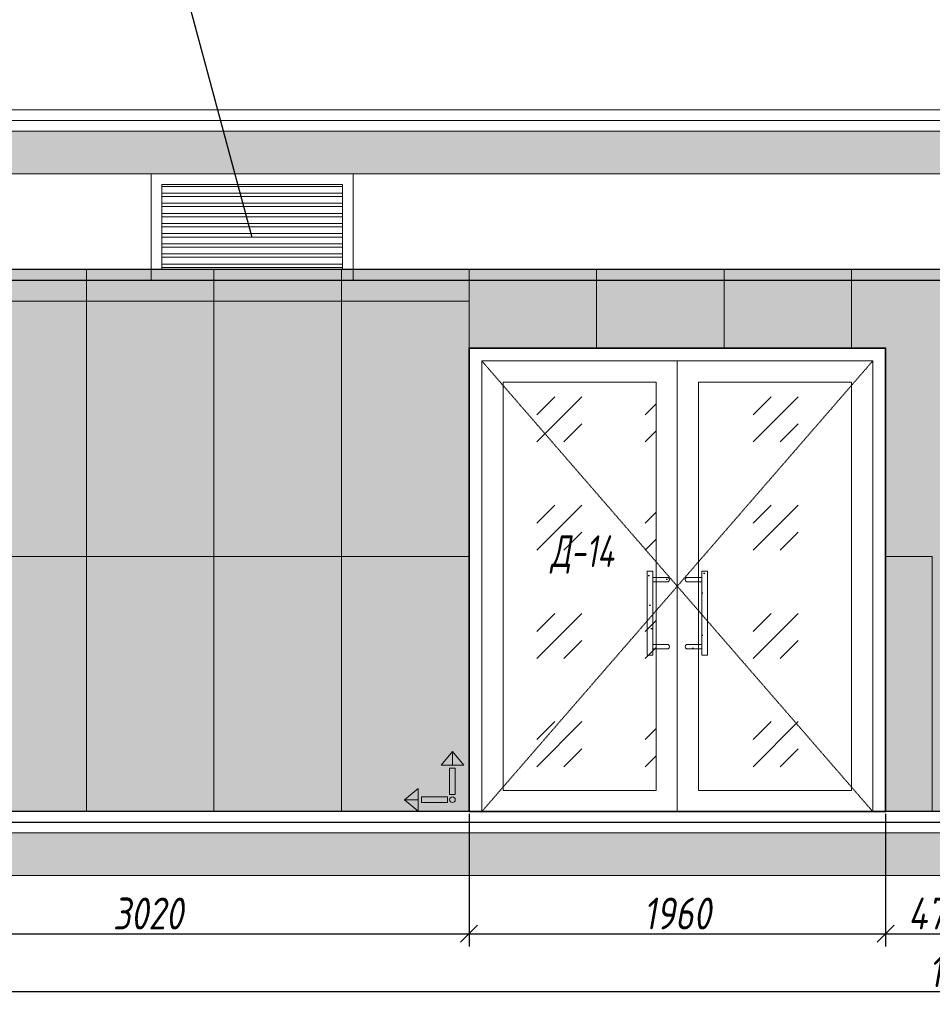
# Model space of a CAD drawing. Header units: millimetres. Extents: x -26888115 to 7466299, y -86687 to 22081.
# Tile 173 of 208: x 161842 to 166136, y -5699 to -1068. Entities that reach past the tile are written whole.
import ezdxf
from ezdxf import colors
from ezdxf.entities.mleader import LeaderData, LeaderLine
from ezdxf.math import Vec2, Vec3

# ---------------------------------------------------------------- set-up
doc = ezdxf.new("R2010")
doc.units = ezdxf.units.MM
doc.linetypes.add('( Hidden )', pattern=[0.375, 0.25, -0.125])
doc.linetypes.add('DASHDOT', pattern=[25.4, 12.7, -6.35, 0, -6.35])
doc.layers.get('Defpoints').update_dxf_attribs({"color": 31})
for name, color, linetype, lineweight in [('A-DETL-GENF', 7, 'Continuous', 5), ('meb', 26, 'Continuous', 15), ('nadpisi_v_tablice', 7, 'Continuous', 9), ('Двери', 7, 'Continuous', 5), ('Отделка стен', 253, 'Continuous', 0), ('пот', 183, 'Continuous', 9)]:
    doc.layers.add(name, color=color, linetype=linetype, lineweight=lineweight)
doc.layers.add('dim_razv', color=7, linetype='DASHDOT', lineweight=9, true_color=0x285228)
doc.layers.add('pol', color=7, linetype='Continuous', lineweight=15, true_color=0x55666d)
doc.styles.add('fl_iso paper', font='isocpeur.ttf', dxfattribs={"width": 0.8, "oblique": 10})
doc.styles.add('In tre', font='isocpeur.ttf', dxfattribs={"width": 0.8, "oblique": 10})
doc.dimstyles.new('In tre 1_50', dxfattribs={"dimtxt": 150, "dimasz": 80, "dimexe": 60, "dimexo": 10, "dimgap": 20, "dimtad": 1, "dimdec": 0, "dimrnd": 5, "dimzin": 0, "dimdsep": 46, "dimtxsty": 'fl_iso paper', "dimblk": 'OBLIQUE', "dimcen": 0, "dimdle": 60, "dimadec": 0, "dimazin": 0, "dimtfac": 1, "dimtdec": 0, "dimtofl": 0, "dimtmove": 1, "dimatfit": 1, "dimfxl": 40, "dimtolj": 1, "dimtzin": 0, "dimarcsym": 1})
pattern_1 = [(352.5, (-100535.8350607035, 244655.5945323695), (100.4260467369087, 107.2144046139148), [0, -115.824, 0, -129.54, 0, -123.825]), (322.5, (-100535.8350607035, 244655.5945323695), (247.4198554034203, 56.70327831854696), [0, -62.48400000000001, 0, -104.394, 0, -40.005]), (282.5, (-100602.109350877, 244721.868822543), (168.0996935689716, -167.4899477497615), [0, -38.09999999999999, 0, -137.16, 0, -179.07]), (272.5, (-100602.109350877, 244721.868822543), (209.2652344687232, -114.6843327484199), [0, -19.05, 0, -89.916, 0, -102.87])]

# ---------------------------------------------------------------- blocks, each defined once
blk = doc.blocks.new('_Oblique')
at = {"color": 0, "linetype": 'ByBlock', "lineweight": -2}
blk.add_line((-0.5, -0.5), (0.5, 0.5), dxfattribs=at)
blk = doc.blocks.new('*D115')
at = {"layer": 'Defpoints', "color": 0, "linetype": 'ByBlock', "transparency": 16777216}
for p in [(157666.0339578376, -5092.88969178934), (174966.0339578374, -5092.889691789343), (174966.0339578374, -5639.060430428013)]:
    blk.add_point(p, dxfattribs=at)
at = {"layer": 'dim_razv', "color": 0, "linetype": 'ByBlock', "lineweight": -2, "transparency": 16777216}
for p, q in [((157666.0339578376, -5102.88969178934), (157666.0339578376, -5699.060430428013)), ((174966.0339578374, -5102.889691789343), (174966.0339578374, -5699.060430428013)), ((157606.0339578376, -5639.060430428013), (175026.0339578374, -5639.060430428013))]:
    blk.add_line(p, q, dxfattribs=at)
at = {"layer": 'dim_razv', "color": 0, "linetype": 'ByBlock', "lineweight": -2, "transparency": 16777216, "xscale": 80, "yscale": 80, "zscale": 80, "rotation": 180}
blk.add_blockref('_Oblique', (157666.0339578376, -5639.060430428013), dxfattribs=at)
at = {"layer": 'dim_razv', "color": 0, "linetype": 'ByBlock', "lineweight": -2, "transparency": 16777216, "xscale": 80, "yscale": 80, "zscale": 80}
blk.add_blockref('_Oblique', (174966.0339578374, -5639.060430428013), dxfattribs=at)
at = {"layer": 'dim_razv', "color": 0, "linetype": 'ByBlock', "transparency": 16777216, "insert": (166316.0339578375, -5544.060430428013), "char_height": 150, "attachment_point": 5, "style": 'fl_iso paper'}
blk.add_mtext('\\A1;17300', dxfattribs=at)
blk = doc.blocks.new('*D134')
at = {"layer": 'Defpoints', "color": 0, "linetype": 'ByBlock', "transparency": 16777216}
for p in [(160936.0339585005, -4642.889691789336), (163956.0339578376, -4792.889691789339), (163956.0339578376, -5367.096635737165)]:
    blk.add_point(p, dxfattribs=at)
at = {"layer": 'dim_razv', "color": 0, "linetype": 'ByBlock', "lineweight": -2, "transparency": 16777216}
for p, q in [((160936.0339585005, -4652.889691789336), (160936.0339585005, -5427.096635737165)), ((163956.0339578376, -4802.889691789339), (163956.0339578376, -5427.096635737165)), ((160876.0339585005, -5367.096635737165), (164016.0339578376, -5367.096635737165))]:
    blk.add_line(p, q, dxfattribs=at)
at = {"layer": 'dim_razv', "color": 0, "linetype": 'ByBlock', "lineweight": -2, "transparency": 16777216, "xscale": 80, "yscale": 80, "zscale": 80, "rotation": 180}
blk.add_blockref('_Oblique', (160936.0339585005, -5367.096635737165), dxfattribs=at)
at = {"layer": 'dim_razv', "color": 0, "linetype": 'ByBlock', "lineweight": -2, "transparency": 16777216, "xscale": 80, "yscale": 80, "zscale": 80}
blk.add_blockref('_Oblique', (163956.0339578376, -5367.096635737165), dxfattribs=at)
at = {"layer": 'dim_razv', "color": 0, "linetype": 'ByBlock', "transparency": 16777216, "insert": (162446.033958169, -5272.096635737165), "char_height": 150, "attachment_point": 5, "style": 'fl_iso paper'}
blk.add_mtext('\\A1;3020', dxfattribs=at)
blk = doc.blocks.new('*D135')
at = {"layer": 'Defpoints', "color": 0, "linetype": 'ByBlock', "transparency": 16777216}
for p in [(163956.0339578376, -4792.889691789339), (165916.0339578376, -4792.889691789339), (165916.0339578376, -5367.096635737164)]:
    blk.add_point(p, dxfattribs=at)
at = {"layer": 'dim_razv', "color": 0, "linetype": 'ByBlock', "lineweight": -2, "transparency": 16777216}
for p, q in [((163956.0339578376, -4802.889691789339), (163956.0339578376, -5427.096635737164)), ((165916.0339578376, -4802.889691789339), (165916.0339578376, -5427.096635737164)), ((163896.0339578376, -5367.096635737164), (165976.0339578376, -5367.096635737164))]:
    blk.add_line(p, q, dxfattribs=at)
at = {"layer": 'dim_razv', "color": 0, "linetype": 'ByBlock', "lineweight": -2, "transparency": 16777216, "xscale": 80, "yscale": 80, "zscale": 80, "rotation": 180}
blk.add_blockref('_Oblique', (163956.0339578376, -5367.096635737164), dxfattribs=at)
at = {"layer": 'dim_razv', "color": 0, "linetype": 'ByBlock', "lineweight": -2, "transparency": 16777216, "xscale": 80, "yscale": 80, "zscale": 80}
blk.add_blockref('_Oblique', (165916.0339578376, -5367.096635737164), dxfattribs=at)
at = {"layer": 'dim_razv', "color": 0, "linetype": 'ByBlock', "transparency": 16777216, "insert": (164936.0339578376, -5272.096635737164), "char_height": 150, "attachment_point": 5, "style": 'fl_iso paper'}
blk.add_mtext('\\A1;1960', dxfattribs=at)
blk = doc.blocks.new('*D136')
at = {"layer": 'Defpoints', "color": 0, "linetype": 'ByBlock', "transparency": 16777216}
for p in [(166386.0339578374, -4642.889691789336), (165916.0339578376, -4792.889691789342), (166386.0339578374, -5367.096635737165)]:
    blk.add_point(p, dxfattribs=at)
at = {"layer": 'dim_razv', "color": 0, "linetype": 'ByBlock', "lineweight": -2, "transparency": 16777216}
for p, q in [((166386.0339578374, -4652.889691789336), (166386.0339578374, -5427.096635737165)), ((165916.0339578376, -4802.889691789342), (165916.0339578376, -5427.096635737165)), ((165856.0339578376, -5367.096635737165), (166446.0339578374, -5367.096635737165))]:
    blk.add_line(p, q, dxfattribs=at)
at = {"layer": 'dim_razv', "color": 0, "linetype": 'ByBlock', "lineweight": -2, "transparency": 16777216, "xscale": 80, "yscale": 80, "zscale": 80, "rotation": 180}
blk.add_blockref('_Oblique', (165916.0339578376, -5367.096635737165), dxfattribs=at)
at = {"layer": 'dim_razv', "color": 0, "linetype": 'ByBlock', "lineweight": -2, "transparency": 16777216, "xscale": 80, "yscale": 80, "zscale": 80}
blk.add_blockref('_Oblique', (166386.0339578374, -5367.096635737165), dxfattribs=at)
at = {"layer": 'dim_razv', "color": 0, "linetype": 'ByBlock', "transparency": 16777216, "insert": (166151.0339578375, -5272.096635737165), "char_height": 150, "attachment_point": 5, "style": 'fl_iso paper'}
blk.add_mtext('\\A1;470', dxfattribs=at)
blk = doc.blocks.new('1')
at = {"layer": 'pol', "linetype": 'ByBlock'}
h = blk.add_hatch(color=1, dxfattribs=at)
h.paths.add_polyline_path([(35776.37094052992, 73135.39639349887), (35803.13788371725, 73135.39639349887), (35803.13788371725, 73258.96662115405), (35776.37094052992, 73258.96662115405)])
h.paths.add_polyline_path([(35789.75441212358, 73274.590307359), (35843.23165578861, 73274.590307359), (35789.75441212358, 73338.23494318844)])
h.paths.add_polyline_path([(35789.75441212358, 73274.590307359), (35736.27716845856, 73274.590307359), (35789.75441212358, 73338.23494318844)])
edge = h.paths.add_edge_path()
edge.add_arc((35789.75441212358, 73110.5113251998), 13.38347159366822, 0, 360)
h = blk.add_hatch(color=1, dxfattribs=at)
h.paths.add_polyline_path([(35813.30341440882, 73097.12785360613), (35813.30341440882, 73123.89479679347), (35936.87364206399, 73123.89479679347), (35936.87364206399, 73097.12785360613)])
h.paths.add_polyline_path([(35952.49732826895, 73110.5113251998), (35952.49732826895, 73163.98856886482), (36016.14196409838, 73110.5113251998)])
h.paths.add_polyline_path([(35952.49732826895, 73110.5113251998), (35952.49732826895, 73057.03408153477), (36016.14196409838, 73110.5113251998)])
at = {"layer": 'pol', "color": 1, "linetype": 'ByBlock'}
for points in [[(35789.75441212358, 73274.590307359), (35736.27716845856, 73274.590307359), (35789.75441212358, 73338.23494318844), (35789.75441212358, 73274.590307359)], [(35789.75441212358, 73274.590307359), (35843.23165578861, 73274.590307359), (35789.75441212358, 73338.23494318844), (35789.75441212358, 73274.590307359)], [(35952.49732826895, 73110.5113251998), (35952.49732826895, 73163.98856886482), (36016.14196409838, 73110.5113251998), (35952.49732826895, 73110.5113251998)], [(35952.49732826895, 73110.5113251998), (35952.49732826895, 73057.03408153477), (36016.14196409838, 73110.5113251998), (35952.49732826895, 73110.5113251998)]]:
    blk.add_lwpolyline(points, dxfattribs=at)
for points in [[(35776.37094052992, 73135.39639349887), (35803.13788371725, 73135.39639349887), (35803.13788371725, 73258.96662115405), (35776.37094052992, 73258.96662115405)], [(35813.30341440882, 73097.12785360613), (35813.30341440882, 73123.89479679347), (35936.87364206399, 73123.89479679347), (35936.87364206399, 73097.12785360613)]]:
    blk.add_lwpolyline(points, close=True, dxfattribs=at)
blk.add_circle((35789.75441212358, 73110.5113251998), 13.38347159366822, dxfattribs=at)

msp = doc.modelspace()

# ---------------------------------------------------------------- hatches: boundary and pattern name
at = {"true_color": 0xcccccc}
h = msp.add_hatch(dxfattribs=at)
h.set_pattern_fill('AR-SAND', color=254, scale=3, angle=315)
h.set_pattern_definition(pattern_1)
h.paths.add_polyline_path([(164820.7238044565, -4057.83744054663), (164793.63379116, -4057.83744054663), (164793.63379116, -3661.338829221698), (164820.7238044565, -3661.338829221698)])
h = msp.add_hatch(dxfattribs=at)
h.set_pattern_fill('AR-SAND', color=254, scale=3, angle=315)
h.set_pattern_definition(pattern_1)
edge = h.paths.add_edge_path()
edge.add_line((164893.1512668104, -3692.279318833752), (164820.7238044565, -3692.279318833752))
edge.add_line((164820.7238044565, -3692.279318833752), (164820.7238044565, -3711.616921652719))
edge.add_line((164820.7238044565, -3711.616921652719), (164893.1512668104, -3711.616921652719))
edge.add_arc((164887.912562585, -3701.948120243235), 10.99680602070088, 298.449511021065, 421.550488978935)
h = msp.add_hatch(dxfattribs=at)
h.set_pattern_fill('AR-SAND', color=254, scale=3, angle=315)
h.set_pattern_definition(pattern_1)
edge = h.paths.add_edge_path()
edge.add_line((164978.9166488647, -3692.279318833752), (165051.3441112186, -3692.279318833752))
edge.add_line((165051.3441112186, -3692.279318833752), (165051.3441112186, -3711.616921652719))
edge.add_line((165051.3441112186, -3711.616921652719), (164978.9166488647, -3711.616921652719))
edge.add_arc((164984.1553530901, -3701.948120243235), 10.99680602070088, 118.449511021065, 241.550488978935, ccw=False)
h = msp.add_hatch(dxfattribs=at)
h.set_pattern_fill('AR-SAND', color=254, scale=3, angle=315)
h.set_pattern_definition(pattern_1)
h.paths.add_polyline_path([(165051.3441112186, -4057.83744054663), (165078.4341245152, -4057.83744054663), (165078.4341245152, -3661.338829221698), (165051.3441112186, -3661.338829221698)])
h = msp.add_hatch(dxfattribs=at)
h.set_pattern_fill('AR-SAND', color=254, scale=3, angle=315)
h.set_pattern_definition(pattern_1)
edge = h.paths.add_edge_path()
edge.add_line((164893.1512668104, -4026.896950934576), (164820.7238044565, -4026.896950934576))
edge.add_line((164820.7238044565, -4026.896950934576), (164820.7238044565, -4007.559348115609))
edge.add_line((164820.7238044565, -4007.559348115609), (164893.1512668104, -4007.559348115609))
edge.add_arc((164887.912562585, -4017.228149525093), 10.99680602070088, -61.55048897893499, 61.55048897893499, ccw=False)
h = msp.add_hatch(dxfattribs=at)
h.set_pattern_fill('AR-SAND', color=254, scale=3, angle=315)
h.set_pattern_definition(pattern_1)
edge = h.paths.add_edge_path()
edge.add_line((164978.9166488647, -4026.896950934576), (165051.3441112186, -4026.896950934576))
edge.add_line((165051.3441112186, -4026.896950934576), (165051.3441112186, -4007.559348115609))
edge.add_line((165051.3441112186, -4007.559348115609), (164978.9166488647, -4007.559348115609))
edge.add_arc((164984.1553530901, -4017.228149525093), 10.99680602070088, 118.449511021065, 241.550488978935)
at = {"layer": 'A-DETL-GENF'}
h = msp.add_hatch(dxfattribs=at)
h.set_pattern_fill('ANSI35', color=256, scale=20, style=0)
h.set_pattern_definition([(45, (32423.26345091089, -12634.10193974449), (-89.80256121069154, 89.80256121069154), []), (45, (32513.06605091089, -12634.10193974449), (-89.80256121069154, 89.80256121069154), [158.75, -31.75, 0, -31.75])])
h.paths.add_polyline_path([(156807.4498004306, -1792.88969178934), (206594.8653948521, -1792.889691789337), (206594.8653948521, -1592.889691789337), (156807.4498004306, -1592.88969178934)])
h.paths.add_polyline_path([(156807.4498004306, -5092.88969178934), (206594.8653948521, -5092.889691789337), (206594.8653948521, -4892.889691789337), (156807.4498004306, -4892.88969178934)])
at = {"layer": 'dim_razv', "true_color": 0xeceae4, "transparency": 33554687}
h = msp.add_hatch(dxfattribs=at)
h.set_pattern_fill('AR-SAND', color=254, scale=3, angle=315)
h.set_pattern_definition([(352.5, (0, 0), (100.4260467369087, 107.2144046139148), [0, -115.824, 0, -129.54, 0, -123.825]), (322.5, (0, 0), (247.4198554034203, 56.70327831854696), [0, -62.48400000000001, 0, -104.394, 0, -40.005]), (282.5, (-66.27429017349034, 66.27429017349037), (168.0996935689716, -167.4899477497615), [0, -38.09999999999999, 0, -137.16, 0, -179.07]), (272.5, (-66.27429017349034, 66.27429017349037), (209.2652344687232, -114.6843327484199), [0, -19.05, 0, -89.916, 0, -102.87])])
h.paths.add_polyline_path([(206086.0339578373, -4792.889691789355), (170136.0339578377, -4792.889691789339), (170136.0339578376, -2592.88969178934), (168686.0339578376, -2592.88969178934), (168686.0339578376, -4792.889691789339), (165916.0339578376, -4792.889691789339), (165916.0339578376, -2612.889691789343), (163956.0339578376, -2612.889691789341), (163956.0339578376, -4792.889691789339), (157666.0339578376, -4792.88969178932), (157666.0339578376, -2242.889691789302), (206086.0339578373, -2242.889691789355)])
h.paths.add_polyline_path([(172249.8228697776, -3362.889691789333), (172999.8228697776, -3362.889691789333), (172999.8228697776, -4712.889691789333), (172249.8228697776, -4712.889691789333)], flags=16)
at = {"layer": 'meb', "lineweight": 13, "transparency": 33554687}
h = msp.add_hatch(dxfattribs=at)
h.set_pattern_fill('ANSI32', color=256, scale=5, angle=135)
h.set_pattern_definition([(180, (-70551.06671101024, 957.4693073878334), (-3.552713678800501e-15, -47.625), []), (180, (-70566.94171786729, 973.3443142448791), (-3.552713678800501e-15, -47.625), [])])
h.paths.add_polyline_path([(162511.0339574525, -2242.88969178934), (163361.0339574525, -2242.88969178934), (163361.0339574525, -1842.88969178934), (162511.0339574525, -1842.88969178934)])
at = {"layer": 'пот', "lineweight": 0, "true_color": 0x7e9fe7}
h = msp.add_hatch(dxfattribs=at)
h.set_pattern_fill('GOST_GLASS', color=161, scale=60)
h.set_pattern_definition([(45, (-170.0000001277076, -1.818989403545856e-12), (509.1168824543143, -5.329070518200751e-14), [300, -420]), (45, (-42.72080012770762, -1.818989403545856e-12), (509.1168824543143, -5.329070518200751e-14), [120, -600]), (45, (-170.0000001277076, 127.2791999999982), (509.1168824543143, -5.329070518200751e-14), [120, -600])])
h.paths.add_polyline_path([(164116.0339578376, -2772.889691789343), (164836.0339578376, -2772.889691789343), (164836.0339578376, -4692.889691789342), (164116.0339578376, -4692.889691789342)])
h.paths.add_polyline_path([(165036.0339578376, -2772.889691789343), (165756.0339578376, -2772.889691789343), (165756.0339578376, -4692.889691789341), (165036.0339578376, -4692.889691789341)])

# ---------------------------------------------------------------- linework, layer by layer
at = {"lineweight": 13}
for points in [[(156807.4498004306, -1542.88969178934), (206594.8653948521, -1542.889691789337), (206594.8653948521, -1492.889691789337), (156807.4498004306, -1492.88969178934)], [(206594.8653948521, -1592.889691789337), (156807.4498004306, -1592.88969178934), (156807.4498004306, -1542.88969178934), (206594.8653948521, -1542.889691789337)], [(156807.4498004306, -1792.88969178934), (206594.8653948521, -1792.889691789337), (206594.8653948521, -1592.889691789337), (156807.4498004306, -1592.88969178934)], [(162461.0339574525, -2292.88969178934), (163411.0339574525, -2292.88969178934), (163411.0339574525, -1792.88969178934), (162461.0339574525, -1792.88969178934)], [(162511.0339574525, -2242.88969178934), (163361.0339574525, -2242.88969178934), (163361.0339574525, -1842.88969178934), (162511.0339574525, -1842.88969178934)], [(164016.0339578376, -4792.889691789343), (164016.0339578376, -2672.889691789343), (165856.0339578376, -2672.889691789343), (165856.0339578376, -4792.889691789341)], [(164016.0339578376, -2672.889691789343), (164936.0339578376, -2672.889691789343), (164936.0339578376, -4792.889691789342), (164016.0339578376, -4792.889691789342)], [(164936.0339578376, -2672.889691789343), (165856.0339578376, -2672.889691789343), (165856.0339578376, -4792.889691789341), (164936.0339578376, -4792.889691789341)], [(164116.0339578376, -2772.889691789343), (164836.0339578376, -2772.889691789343), (164836.0339578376, -4692.889691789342), (164116.0339578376, -4692.889691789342)], [(165036.0339578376, -2772.889691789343), (165756.0339578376, -2772.889691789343), (165756.0339578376, -4692.889691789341), (165036.0339578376, -4692.889691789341)], [(164820.7238044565, -4057.83744054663), (164793.63379116, -4057.83744054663), (164793.63379116, -3661.338829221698), (164820.7238044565, -3661.338829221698)], [(165051.3441112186, -4057.83744054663), (165078.4341245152, -4057.83744054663), (165078.4341245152, -3661.338829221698), (165051.3441112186, -3661.338829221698)], [(156807.4498004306, -5092.88969178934), (206594.8653948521, -5092.889691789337), (206594.8653948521, -4892.889691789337), (156807.4498004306, -4892.88969178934)]]:
    msp.add_lwpolyline(points, close=True, dxfattribs=at)
at = {"lineweight": 30}
msp.add_lwpolyline([(206086.0339578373, -2242.889691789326), (157666.0339578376, -2242.889691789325), (157666.0339578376, -2292.88969178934), (206086.0339578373, -2292.88969178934)], close=True, dxfattribs=at)
at = {"linetype": 'ByBlock', "lineweight": 0}
msp.add_lwpolyline([(206086.0339578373, -4792.889691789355), (170136.0339578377, -4792.889691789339), (170136.0339578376, -2592.88969178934), (168686.0339578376, -2592.88969178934), (168686.0339578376, -4792.889691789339), (165916.0339578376, -4792.889691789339), (165916.0339578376, -2612.889691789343), (163956.0339578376, -2612.889691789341), (163956.0339578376, -4792.889691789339), (157666.0339578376, -4792.88969178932), (157666.0339578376, -2242.889691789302), (206086.0339578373, -2242.889691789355)], close=True, dxfattribs=at)
at = {"lineweight": 35}
msp.add_lwpolyline([(163956.0339578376, -4792.889691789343), (163956.0339578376, -2612.889691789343), (165916.0339578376, -2612.889691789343), (165916.0339578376, -4792.889691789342)], close=True, dxfattribs=at)
at = {"linetype": '( Hidden )', "lineweight": 13, "ltscale": 10}
for points in [[(164016.0339578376, -2672.889691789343), (164936.0339578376, -3732.889691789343), (164016.0339578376, -4792.889691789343)], [(165856.0339578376, -2672.889691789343), (164936.0339578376, -3732.889691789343), (165856.0339578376, -4792.889691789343)]]:
    msp.add_lwpolyline(points, dxfattribs=at)
at = {"lineweight": 13}
for points in [[(164936.0339578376, -2672.889691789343), (164936.0339578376, -4792.889691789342)], [(206286.0339578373, -4842.889691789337), (206594.8653948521, -4842.889691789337), (206594.8653948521, -4892.889691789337), (156807.4498004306, -4892.88969178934), (156807.4498004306, -4842.88969178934), (157466.0339578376, -4842.88969178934)], [(157666.0339578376, -4842.88969178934), (171436.0339578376, -4842.889691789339)]]:
    msp.add_lwpolyline(points, dxfattribs=at)
for points in [[(164893.1512668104, -3692.279318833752), (164820.7238044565, -3692.279318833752), (164820.7238044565, -3711.616921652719), (164893.1512668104, -3711.616921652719, 0.5955341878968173)], [(164978.9166488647, -3692.279318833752), (165051.3441112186, -3692.279318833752), (165051.3441112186, -3711.616921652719), (164978.9166488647, -3711.616921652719, -0.5955341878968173)], [(164893.1512668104, -4026.896950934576), (164820.7238044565, -4026.896950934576), (164820.7238044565, -4007.559348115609), (164893.1512668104, -4007.559348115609, -0.5955341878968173)], [(164978.9166488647, -4026.896950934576), (165051.3441112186, -4026.896950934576), (165051.3441112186, -4007.559348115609), (164978.9166488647, -4007.559348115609, 0.5955341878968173)]]:
    msp.add_lwpolyline(points, format="xyb", close=True, dxfattribs=at)
at = {"lineweight": 30}
for points in [[(170186.0339578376, -4792.889691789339), (157666.0339578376, -4792.88969178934)], [(157666.0339578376, -4842.88969178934), (180056.0339578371, -4842.889691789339)]]:
    msp.add_lwpolyline(points, dxfattribs=at)
at = {"layer": 'Отделка стен', "transparency": 33554687}
for points in [[(161556.0339578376, -2242.889691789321), (161556.0339578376, -2392.889691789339), (162156.0339578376, -2392.889691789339), (162156.0339578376, -2242.889691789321)], [(162156.0339578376, -2242.889691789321), (162156.0339578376, -2392.889691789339), (162756.0339578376, -2392.889691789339), (162756.0339578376, -2242.889691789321)], [(162756.0339578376, -2242.889691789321), (162756.0339578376, -2392.889691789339), (163356.0339578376, -2392.889691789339), (163356.0339578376, -2242.889691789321)], [(163356.0339578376, -2242.889691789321), (163356.0339578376, -2392.889691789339), (163956.0339578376, -2392.889691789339), (163956.0339578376, -2242.889691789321)], [(163956.0339578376, -2242.88969178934), (163956.0339578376, -2612.889691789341), (164556.0339578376, -2612.889691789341), (164556.0339578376, -2242.88969178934)], [(164556.0339578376, -2242.889691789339), (164556.0339578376, -2612.88969178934), (165156.0339578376, -2612.88969178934), (165156.0339578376, -2242.889691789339)], [(165156.0339578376, -2242.889691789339), (165156.0339578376, -2612.88969178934), (165756.0339578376, -2612.88969178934), (165756.0339578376, -2242.889691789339)], [(161556.0339578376, -2392.889691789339), (161556.0339578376, -3592.889691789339), (162156.0339578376, -3592.889691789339), (162156.0339578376, -2392.889691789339)], [(162156.0339578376, -2392.889691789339), (162156.0339578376, -3592.889691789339), (162756.0339578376, -3592.889691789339), (162756.0339578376, -2392.889691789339)], [(162756.0339578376, -2392.889691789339), (162756.0339578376, -3592.889691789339), (163356.0339578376, -3592.889691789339), (163356.0339578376, -2392.889691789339)], [(163356.0339578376, -2392.889691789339), (163356.0339578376, -3592.889691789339), (163956.0339578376, -3592.889691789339), (163956.0339578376, -2392.889691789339)], [(161556.0339578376, -3592.889691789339), (161556.0339578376, -4792.889691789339), (162156.0339578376, -4792.889691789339), (162156.0339578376, -3592.889691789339)], [(162156.0339578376, -3592.889691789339), (162156.0339578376, -4792.889691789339), (162756.0339578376, -4792.889691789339), (162756.0339578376, -3592.889691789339)], [(162756.0339578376, -3592.889691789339), (162756.0339578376, -4792.889691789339), (163356.0339578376, -4792.889691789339), (163356.0339578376, -3592.889691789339)], [(163356.0339578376, -3592.889691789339), (163356.0339578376, -4792.889691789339), (163956.0339578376, -4792.889691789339), (163956.0339578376, -3592.889691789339)]]:
    msp.add_lwpolyline(points, close=True, dxfattribs=at)
msp.add_lwpolyline([(165916.0339578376, -4792.88969178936), (166136.0339578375, -4792.88969178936), (166136.0339578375, -3592.88969178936), (165916.0339578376, -3592.88969178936)], dxfattribs=at)

# ---------------------------------------------------------------- block references
at = {"linetype": 'ByBlock', "xscale": -0.9938708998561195, "yscale": 0.9938708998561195, "zscale": 0.9938708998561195}
msp.add_blockref('1', (199448.5904679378, -77399.22171119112), dxfattribs=at)

# ---------------------------------------------------------------- texts
at = {"layer": 'nadpisi_v_tablice', "lineweight": 18, "attachment_point": 1, "style": 'fl_iso paper'}
for s, insert, char_height, width in [('\\pi1232.9;Условные обозначения систем ОВиК', (110923.6783790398, -1449.40067070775), 400, 9720.361538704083), ('\\pi1853.2;Обозначение \\P\\pi1685.2;и изображение', (108648.8098369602, -2794.083545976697), 300, 5595.364649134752)]:
    msp.add_mtext(s, dxfattribs=dict(at, insert=insert, char_height=char_height, width=width))
at = {"layer": 'Двери', "lineweight": 0, "insert": (164488.8737289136, -3583.504221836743), "char_height": 150, "attachment_point": 5, "style": 'fl_iso paper'}
msp.add_mtext_dynamic_manual_height_columns('{\\W0.7;Д-14}', width=190.261031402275, gutter_width=1350, heights=[0], dxfattribs=at)

# ---------------------------------------------------------------- dimensions: what is measured, and where the dimension line sits
at = {"layer": 'dim_razv', "linetype": 'ByBlock'}
for base, p1, p2, picture, middle in [((163956.0339578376, -5367.096635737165), (160936.0339585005, -4642.889691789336), (163956.0339578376, -4792.889691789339), '*D134', (162446.033958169, -5272.096635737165)), ((166386.0339578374, -5367.096635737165), (165916.0339578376, -4792.889691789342), (166386.0339578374, -4642.889691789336), '*D136', (166151.0339578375, -5272.096635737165)), ((165916.0339578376, -5367.096635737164), (163956.0339578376, -4792.889691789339), (165916.0339578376, -4792.889691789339), '*D135', (164936.0339578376, -5272.096635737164)), ((174966.0339578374, -5639.060430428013), (157666.0339578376, -5092.88969178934), (174966.0339578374, -5092.889691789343), '*D115', (166316.0339578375, -5544.060430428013))]:
    dim = msp.add_linear_dim(base=base, p1=p1, p2=p2, dimstyle='In tre 1_50', dxfattribs=at)
    dim.commit()
    dim.dimension.update_dxf_attribs({"geometry": picture, "text_midpoint": middle})

# ---------------------------------------------------------------- leaders
at = {"layer": 'dim_razv', "color": 0, "linetype": 'ByBlock'}
ml = msp.add_multileader_mtext('Standard', dxfattribs=at)
ml.set_content('Потолок подвесной, реечный\\Pрейка 50х50 белого цвета, шаг рейки 120-125мм', style='In tre')
ml.set_leader_properties()
ml.build(insert=Vec2(0, 0))
ml.multileader.update_dxf_attribs({"text_left_attachment_type": 6, "text_right_attachment_type": 6, "dogleg_length": 1, "arrow_head_size": 0, "scale": 49.99999999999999})
ctx = ml.context
ctx.base_point, ctx.scale, ctx.char_height, ctx.arrow_head_size, ctx.landing_gap_size, ctx.plane_origin = Vec3(165833.9704545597, -424.713124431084), 49.99999999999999, 150, 0, 4.499999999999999, Vec3(174381.0751245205, -2219.250667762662)
ctx.left_attachment, ctx.right_attachment = 6, 6
notes = []
notes.append((ctx, [(0, (1, 1, 0), (168085.8605948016, -424.713124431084), (-1, 0), 49.99999999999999, [(1, [(168268.6723800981, -2242.88969178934)], 0, [])])]))
ctx.mtext.insert, ctx.mtext.width, ctx.mtext.defined_height, ctx.mtext.flow_direction = Vec3(165838.4704545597, -229.713124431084), 2509.514554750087, 696.6098129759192, 5
ml = msp.add_multileader_mtext('Standard', dxfattribs=at)
ml.set_content('Решетка вентиляционная декоративная 850х400 в цвет стен', style='In tre')
ml.set_leader_properties()
ml.build(insert=Vec2(0, 0))
ml.multileader.update_dxf_attribs({"text_left_attachment_type": 6, "text_right_attachment_type": 6, "dogleg_length": 1, "arrow_head_size": 0, "scale": 49.99999999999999})
ctx = ml.context
ctx.base_point, ctx.scale, ctx.char_height, ctx.arrow_head_size, ctx.landing_gap_size, ctx.plane_origin = Vec3(159670.7658123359, -762.5777107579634), 49.99999999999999, 150, 0, 4.499999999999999, Vec3(169161.0878601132, -2850.34959932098)
ctx.left_attachment, ctx.right_attachment = 6, 6
notes.append((ctx, [(0, (1, 1, 0), (162578.0763337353, -762.5777107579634), (-1, 0), 49.99999999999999, [(1, [(162936.0339574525, -2092.88969178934)], 0, [])])]))
ctx.mtext.insert, ctx.mtext.width, ctx.mtext.defined_height, ctx.mtext.flow_direction = Vec3(159675.2658123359, -567.5777107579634), 2996.731932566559, 696.6098129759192, 5
for ctx, leaders in notes:
    for number, flags, end, landing, length, lines in leaders:
        leader = LeaderData()
        leader.index, (leader.has_last_leader_line, leader.has_dogleg_vector, leader.attachment_direction) = number, flags
        leader.last_leader_point, leader.dogleg_vector, leader.dogleg_length = Vec3(end), Vec3(landing), length
        for number, points, colour, breaks in lines:
            line = LeaderLine()
            line.index, line.vertices, line.color, line.breaks = number, Vec3.list(points), colors.encode_raw_color(colour), breaks
            leader.lines.append(line)
        ctx.leaders.append(leader)

doc.saveas('drawing.dxf')
